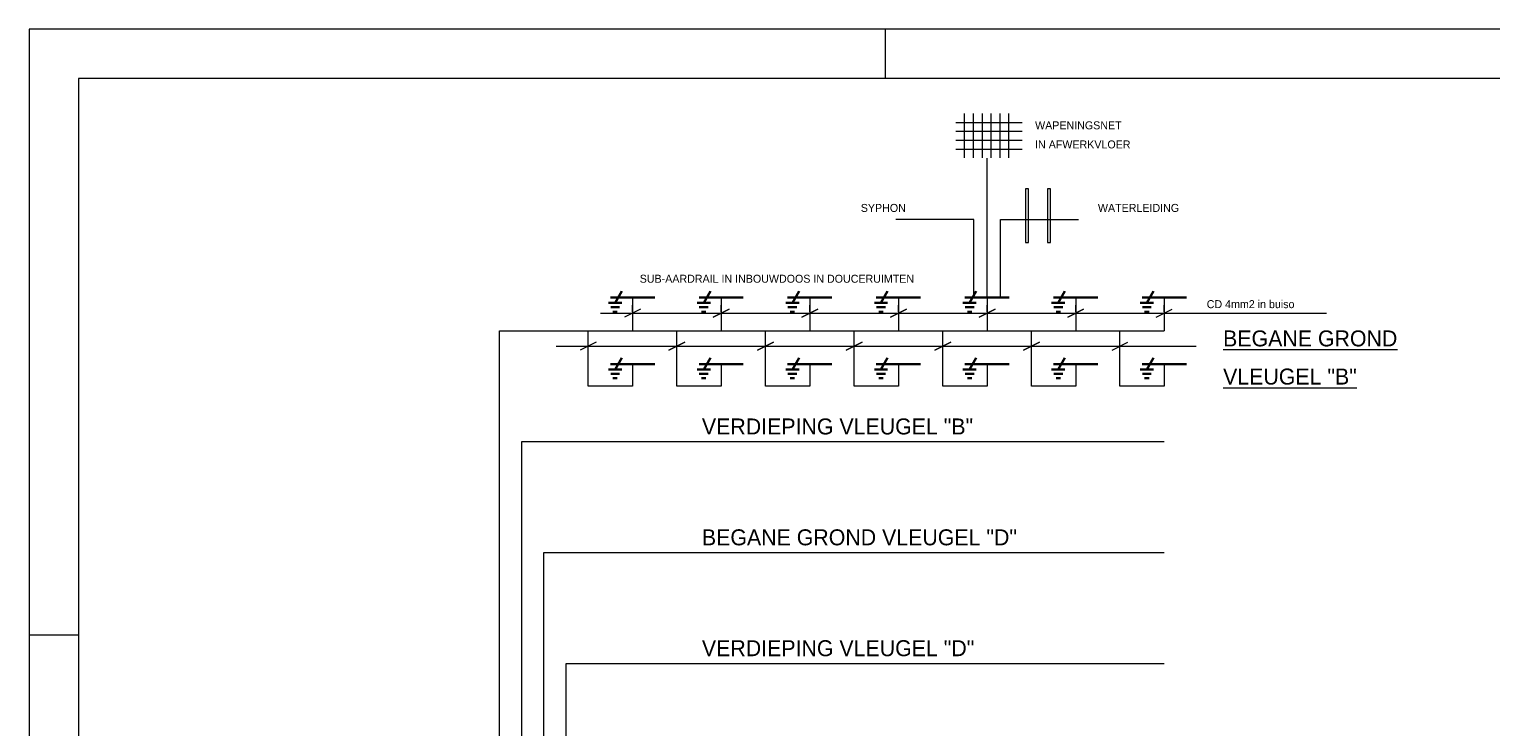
# Model space of a CAD drawing. Header units: millimetres. Extents: x -7 to 52.4, y -9.3 to 32.6.
# Tile 3 of 4: x -7 to 22.7, y 18.5 to 32.6. Entities that reach past the tile are written whole.
import ezdxf

# ---------------------------------------------------------------- set-up
doc = ezdxf.new("R2010")
doc.units = ezdxf.units.MM
for name, color, linetype in [('11', 7, 'Continuous'), ('KADER', 7, 'Continuous'), ('SYMBOLEN', 7, 'Continuous')]:
    doc.layers.add(name, color=color, linetype=linetype)
doc.styles.add('dgn001', font='dgn001.shx')

# ---------------------------------------------------------------- blocks, each defined once
blk = doc.blocks.new('EQ0')
at = {"layer": '11', "color": 3, "linetype": 'Continuous', "lineweight": 30}
for p, q in [((0.067, 0.117), (-0.068, -0.117)), ((-0.203, -0.117), (0.067, -0.117)), ((-0.158, -0.207), (0.022, -0.207)), ((-0.113, -0.297), (-0.023, -0.297))]:
    blk.add_line(p, q, dxfattribs=at)
blk = doc.blocks.new('EQ01')
at = {"layer": '11', "color": 3, "linetype": 'Continuous', "lineweight": 30}
for p, q in [((0.067, 0.117), (-0.068, -0.117)), ((-0.203, -0.117), (0.067, -0.117)), ((-0.158, -0.207), (0.022, -0.207)), ((-0.113, -0.297), (-0.023, -0.297))]:
    blk.add_line(p, q, dxfattribs=at)
blk = doc.blocks.new('EQ02')
at = {"layer": '11', "color": 3, "linetype": 'Continuous', "lineweight": 30}
for p, q in [((0.067, 0.117), (-0.068, -0.117)), ((-0.203, -0.117), (0.067, -0.117)), ((-0.158, -0.207), (0.022, -0.207)), ((-0.113, -0.297), (-0.023, -0.297))]:
    blk.add_line(p, q, dxfattribs=at)
blk = doc.blocks.new('EQ03')
at = {"layer": '11', "color": 3, "linetype": 'Continuous', "lineweight": 30}
for p, q in [((0.067, 0.117), (-0.068, -0.117)), ((-0.203, -0.117), (0.067, -0.117)), ((-0.158, -0.207), (0.022, -0.207)), ((-0.113, -0.297), (-0.023, -0.297))]:
    blk.add_line(p, q, dxfattribs=at)
blk = doc.blocks.new('EQ04')
at = {"layer": '11', "color": 3, "linetype": 'Continuous', "lineweight": 30}
for p, q in [((0.067, 0.117), (-0.068, -0.117)), ((-0.203, -0.117), (0.067, -0.117)), ((-0.158, -0.207), (0.022, -0.207)), ((-0.113, -0.297), (-0.023, -0.297))]:
    blk.add_line(p, q, dxfattribs=at)
blk = doc.blocks.new('EQ05')
at = {"layer": '11', "color": 3, "linetype": 'Continuous', "lineweight": 30}
for p, q in [((0.067, 0.117), (-0.068, -0.117)), ((-0.203, -0.117), (0.067, -0.117)), ((-0.158, -0.207), (0.022, -0.207)), ((-0.113, -0.297), (-0.023, -0.297))]:
    blk.add_line(p, q, dxfattribs=at)
blk = doc.blocks.new('EQ06')
at = {"layer": '11', "color": 3, "linetype": 'Continuous', "lineweight": 30}
for p, q in [((0.067, 0.117), (-0.068, -0.117)), ((-0.203, -0.117), (0.067, -0.117)), ((-0.158, -0.207), (0.022, -0.207)), ((-0.113, -0.297), (-0.023, -0.297))]:
    blk.add_line(p, q, dxfattribs=at)
blk = doc.blocks.new('EQ07')
at = {"layer": '11', "color": 3, "linetype": 'Continuous', "lineweight": 30}
for p, q in [((0.067, 0.117), (-0.068, -0.117)), ((-0.203, -0.117), (0.067, -0.117)), ((-0.158, -0.207), (0.022, -0.207)), ((-0.113, -0.297), (-0.023, -0.297))]:
    blk.add_line(p, q, dxfattribs=at)
blk = doc.blocks.new('EQ08')
at = {"layer": '11', "color": 3, "linetype": 'Continuous', "lineweight": 30}
for p, q in [((0.067, 0.117), (-0.068, -0.117)), ((-0.203, -0.117), (0.067, -0.117)), ((-0.158, -0.207), (0.022, -0.207)), ((-0.113, -0.297), (-0.023, -0.297))]:
    blk.add_line(p, q, dxfattribs=at)
blk = doc.blocks.new('EQ09')
at = {"layer": '11', "color": 3, "linetype": 'Continuous', "lineweight": 30}
for p, q in [((0.067, 0.117), (-0.068, -0.117)), ((-0.203, -0.117), (0.067, -0.117)), ((-0.158, -0.207), (0.022, -0.207)), ((-0.113, -0.297), (-0.023, -0.297))]:
    blk.add_line(p, q, dxfattribs=at)
blk = doc.blocks.new('EQ010')
at = {"layer": '11', "color": 3, "linetype": 'Continuous', "lineweight": 30}
for p, q in [((0.067, 0.117), (-0.068, -0.117)), ((-0.203, -0.117), (0.067, -0.117)), ((-0.158, -0.207), (0.022, -0.207)), ((-0.113, -0.297), (-0.023, -0.297))]:
    blk.add_line(p, q, dxfattribs=at)
blk = doc.blocks.new('EQ011')
at = {"layer": '11', "color": 3, "linetype": 'Continuous', "lineweight": 30}
for p, q in [((0.067, 0.117), (-0.068, -0.117)), ((-0.203, -0.117), (0.067, -0.117)), ((-0.158, -0.207), (0.022, -0.207)), ((-0.113, -0.297), (-0.023, -0.297))]:
    blk.add_line(p, q, dxfattribs=at)
blk = doc.blocks.new('EQ012')
at = {"layer": '11', "color": 3, "linetype": 'Continuous', "lineweight": 30}
for p, q in [((0.067, 0.117), (-0.068, -0.117)), ((-0.203, -0.117), (0.067, -0.117)), ((-0.158, -0.207), (0.022, -0.207)), ((-0.113, -0.297), (-0.023, -0.297))]:
    blk.add_line(p, q, dxfattribs=at)
blk = doc.blocks.new('EQ013')
at = {"layer": '11', "color": 3, "linetype": 'Continuous', "lineweight": 30}
for p, q in [((0.067, 0.117), (-0.068, -0.117)), ((-0.203, -0.117), (0.067, -0.117)), ((-0.158, -0.207), (0.022, -0.207)), ((-0.113, -0.297), (-0.023, -0.297))]:
    blk.add_line(p, q, dxfattribs=at)
blk = doc.blocks.new('AnonymousCell')
at = {"layer": 'KADER', "color": 1, "linetype": 'Continuous', "lineweight": 0}
for p, q in [((-0.496, -0.45), (-0.496, 0.45)), ((-0.316, -0.45), (-0.316, 0.45)), ((-0.136, -0.45), (-0.136, 0.45)), ((0.044, -0.45), (0.044, 0.45)), ((0.224, -0.45), (0.224, 0.45)), ((0.404, -0.45), (0.404, 0.45)), ((-0.676, 0.27), (0.674, 0.27)), ((-0.676, 0.09), (0.674, 0.09)), ((-0.676, -0.09), (0.674, -0.09)), ((-0.676, -0.27), (0.674, -0.27))]:
    blk.add_line(p, q, dxfattribs=at)
blk = doc.blocks.new('AnonymousCell2')
at = {"layer": 'KADER', "color": 1, "linetype": 'Continuous', "lineweight": 0}
for p, q in [((29.685, 20.99), (-29.682, 20.99)), ((-29.682, 20.99), (-29.682, -20.987)), ((-12.291, 19.991), (-12.291, 20.99)), ((-29.682, 8.698), (-28.684, 8.698))]:
    blk.add_line(p, q, dxfattribs=at)
at = {"layer": 'KADER', "color": 5, "linetype": 'Continuous', "lineweight": 0}
for p, q in [((28.684, 19.991), (-28.684, 19.991)), ((-28.684, 19.991), (-28.684, -19.986))]:
    blk.add_line(p, q, dxfattribs=at)

msp = doc.modelspace()

# ---------------------------------------------------------------- linework, layer by layer
at = {"layer": 'KADER', "color": 1, "linetype": 'Continuous', "lineweight": 0}
msp.add_line((12.46, 27.189), (12.46, 30.02), dxfattribs=at)
at = {"layer": 'KADER', "color": 1, "linetype": 'Continuous', "lineweight": 0, "flags": 128}
for points in [[(13.239, 28.303), (13.299, 28.303), (13.299, 29.397), (13.239, 29.397), (13.239, 28.303)], [(13.689, 28.303), (13.749, 28.303), (13.749, 29.397), (13.689, 29.397), (13.689, 28.303)], [(12.19, 27.189), (12.19, 28.775), (10.605, 28.775)], [(12.73, 27.189), (12.73, 28.775), (14.315, 28.775)]]:
    msp.add_lwpolyline(points, dxfattribs=at)
at = {"layer": 'SYMBOLEN', "color": 1, "linetype": 'Continuous', "lineweight": 30}
for p, q in [((4.81, 27.189), (5.71, 27.189)), ((6.61, 27.189), (7.51, 27.189)), ((8.41, 27.189), (9.31, 27.189)), ((10.21, 27.189), (11.11, 27.189)), ((12.01, 27.189), (12.91, 27.189)), ((13.81, 27.189), (14.71, 27.189)), ((15.61, 27.189), (16.51, 27.189)), ((4.81, 25.839), (5.71, 25.839)), ((6.61, 25.839), (7.51, 25.839)), ((8.41, 25.839), (9.31, 25.839)), ((10.21, 25.839), (11.11, 25.839)), ((12.01, 25.839), (12.91, 25.839)), ((13.81, 25.839), (14.71, 25.839)), ((15.61, 25.839), (16.51, 25.839))]:
    msp.add_line(p, q, dxfattribs=at)
at = {"layer": 'SYMBOLEN', "color": 1, "linetype": 'Continuous', "lineweight": 0}
for p, q in [((5.26, 27.189), (5.26, 26.514)), ((5.26, 26.901), (5.26, 27.036)), ((7.06, 27.189), (7.06, 26.514)), ((7.06, 26.901), (7.06, 27.036)), ((8.86, 27.189), (8.86, 26.514)), ((8.86, 26.901), (8.86, 27.036)), ((10.66, 27.189), (10.66, 26.514)), ((10.66, 26.901), (10.66, 27.036)), ((12.46, 27.189), (12.46, 26.514)), ((12.46, 26.901), (12.46, 27.036)), ((14.26, 27.189), (14.26, 26.514)), ((14.26, 26.901), (14.26, 27.036)), ((16.06, 27.189), (16.06, 26.514)), ((16.06, 26.901), (16.06, 27.036)), ((4.612, 26.874), (7.708, 26.874)), ((5.422, 26.955), (5.098, 26.793)), ((6.412, 26.874), (9.508, 26.874)), ((6.898, 26.793), (7.222, 26.955)), ((7.222, 26.955), (6.898, 26.793)), ((8.212, 26.874), (11.308, 26.874)), ((8.698, 26.793), (9.022, 26.955)), ((9.022, 26.955), (8.698, 26.793)), ((10.012, 26.874), (13.108, 26.874)), ((10.498, 26.793), (10.822, 26.955)), ((10.822, 26.955), (10.498, 26.793)), ((11.812, 26.874), (14.908, 26.874)), ((12.298, 26.793), (12.622, 26.955)), ((12.622, 26.955), (12.298, 26.793)), ((13.612, 26.874), (19.354, 26.874)), ((14.098, 26.793), (14.422, 26.955)), ((14.422, 26.955), (14.098, 26.793)), ((15.898, 26.793), (16.222, 26.955)), ((3.712, 26.199), (6.808, 26.199)), ((4.522, 26.28), (4.198, 26.118)), ((4.36, 26.226), (4.36, 26.361)), ((5.512, 26.199), (8.608, 26.199)), ((5.998, 26.118), (6.322, 26.28)), ((6.322, 26.28), (5.998, 26.118)), ((6.16, 26.226), (6.16, 26.361)), ((7.312, 26.199), (10.408, 26.199)), ((7.798, 26.118), (8.122, 26.28)), ((8.122, 26.28), (7.798, 26.118)), ((7.96, 26.226), (7.96, 26.361)), ((9.112, 26.199), (12.208, 26.199)), ((9.598, 26.118), (9.922, 26.28)), ((9.922, 26.28), (9.598, 26.118)), ((9.76, 26.226), (9.76, 26.361)), ((10.912, 26.199), (14.008, 26.199)), ((11.398, 26.118), (11.722, 26.28)), ((11.722, 26.28), (11.398, 26.118)), ((11.56, 26.226), (11.56, 26.361)), ((12.712, 26.199), (16.708, 26.199)), ((13.198, 26.118), (13.522, 26.28)), ((13.522, 26.28), (13.198, 26.118)), ((13.36, 26.226), (13.36, 26.361)), ((14.998, 26.118), (15.322, 26.28)), ((15.16, 26.226), (15.16, 26.361))]:
    msp.add_line(p, q, dxfattribs=at)
at = {"layer": 'SYMBOLEN', "color": 1, "linetype": 'Continuous', "lineweight": 13, "flags": 128}
for points in [[(2.56, 4.014), (2.56, 26.514), (16.06, 26.514)], [(3.01, 4.014), (3.01, 24.264), (16.06, 24.264)], [(3.46, 4.014), (3.46, 22.014), (16.06, 22.014)], [(3.91, 4.014), (3.91, 19.764), (16.06, 19.764)]]:
    msp.add_lwpolyline(points, dxfattribs=at)
at = {"layer": 'SYMBOLEN', "color": 1, "linetype": 'Continuous', "lineweight": 0, "flags": 128}
for points in [[(5.26, 25.839), (5.26, 25.389), (4.36, 25.389), (4.36, 26.514)], [(7.06, 25.839), (7.06, 25.389), (6.16, 25.389), (6.16, 26.514)], [(8.86, 25.839), (8.86, 25.389), (7.96, 25.389), (7.96, 26.514)], [(10.66, 25.839), (10.66, 25.389), (9.76, 25.389), (9.76, 26.514)], [(12.46, 25.839), (12.46, 25.389), (11.56, 25.389), (11.56, 26.514)], [(14.26, 25.839), (14.26, 25.389), (13.36, 25.389), (13.36, 26.514)], [(16.06, 25.839), (16.06, 25.389), (15.16, 25.389), (15.16, 26.514)]]:
    msp.add_lwpolyline(points, dxfattribs=at)

# ---------------------------------------------------------------- block references
at = {"color": 1, "linetype": 'Continuous', "lineweight": 0}
for name, p in [('AnonymousCell2', (22.689, 11.643)), ('AnonymousCell', (12.501, 30.472)), ('EQ0', (4.974, 27.198)), ('EQ01', (6.774, 27.198)), ('EQ02', (8.574, 27.198)), ('EQ03', (10.374, 27.198)), ('EQ04', (12.174, 27.198)), ('EQ05', (13.974, 27.198)), ('EQ06', (15.774, 27.198)), ('EQ07', (4.974, 25.848)), ('EQ08', (6.774, 25.848)), ('EQ09', (8.574, 25.848)), ('EQ010', (10.374, 25.848)), ('EQ011', (12.174, 25.848)), ('EQ012', (13.974, 25.848)), ('EQ013', (15.774, 25.848))]:
    msp.add_blockref(name, p, dxfattribs=at)

# ---------------------------------------------------------------- texts
at = {"layer": 'KADER', "color": 1, "linetype": 'Continuous', "lineweight": 0, "style": 'dgn001'}
for s, p in [('SYPHON', (9.896, 28.926)), ('WATERLEIDING', (14.712, 28.926)), ('SUB-AARDRAIL IN INBOUWDOOS IN DOUCERUIMTEN', (5.406, 27.489)), ('CD 4mm2 in buiso', (16.922, 26.973))]:
    msp.add_text(s, height=0.162, dxfattribs=at).set_placement(p)
at = {"layer": 'KADER', "color": 1, "linetype": 'Continuous', "lineweight": 0, "insert": (13.436, 30.764), "char_height": 0.162, "attachment_point": 1, "line_spacing_factor": 1.433333, "style": 'dgn001'}
msp.add_mtext('WAPENINGSNET\\PIN AFWERKVLOER', dxfattribs=at)
at = {"layer": 'SYMBOLEN', "color": 1, "linetype": 'Continuous', "lineweight": 0, "style": 'dgn001'}
for s, p in [('VERDIEPING VLEUGEL "B"', (6.669, 24.41)), ('BEGANE GROND VLEUGEL "D"', (6.669, 22.16)), ('VERDIEPING VLEUGEL "D"', (6.669, 19.91))]:
    msp.add_text(s, height=0.324, dxfattribs=at).set_placement(p)
at = {"layer": 'SYMBOLEN', "color": 1, "linetype": 'Continuous', "lineweight": 0, "insert": (17.254, 26.521), "char_height": 0.324, "attachment_point": 1, "line_spacing_factor": 1.433333, "style": 'dgn001'}
msp.add_mtext('\\LBEGANE GROND\\PVLEUGEL "B"', dxfattribs=at)

doc.saveas('drawing.dxf')
